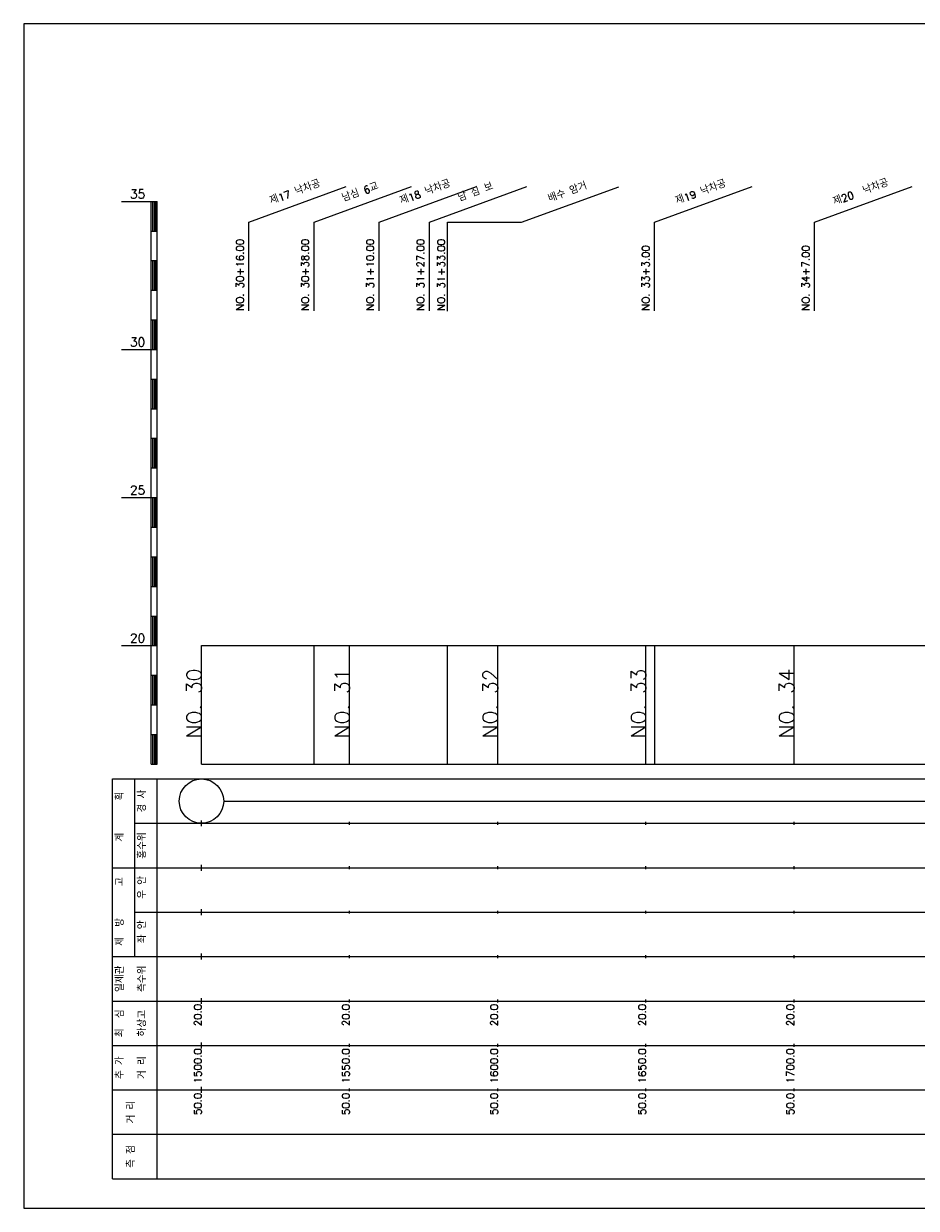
# Model space of a CAD drawing. Extents: x 50 to 685, y -2 to 1891.
# Tile 7 of 8: x 50 to 351, y 1491 to 1891. Entities that reach past the tile are written whole.
import ezdxf
from ezdxf.enums import TextEntityAlignment as Align

# ---------------------------------------------------------------- set-up
doc = ezdxf.new("R2010")
doc.units = 0
doc.header["$LTSCALE"] = 5
for name, color, linetype in [('BOX', 5, 'CONTINUOUS'), ('DT1', 3, 'CONTINUOUS'), ('LT1', 4, 'CONTINUOUS'), ('ST1', 7, 'CONTINUOUS')]:
    doc.layers.add(name, color=color, linetype=linetype)
doc.styles.add('GHS', font='ROMANS.shx', dxfattribs={"bigfont": 'GHS.shx'})

msp = doc.modelspace()

# ---------------------------------------------------------------- linework, layer by layer
at = {"layer": 'BOX'}
msp.add_lwpolyline([(50, 1491), (650, 1491), (650, 1891), (50, 1891), (50, 1491)], dxfattribs=at)
at = {"layer": 'DT1', "linetype": 'CONTINUOUS'}
msp.add_line((193, 1823.95), (217.99, 1823.95), dxfattribs=at)
at = {"layer": 'LT1', "linetype": 'CONTINUOUS'}
for p, q in [((126, 1824), (158.89, 1835.97)), ((148, 1824), (180.89, 1835.97)), ((169.93, 1824), (202.82, 1835.97)), ((186.93, 1824), (219.82, 1835.97)), ((217.99, 1823.95), (250.88, 1835.92)), ((262.93, 1824), (295.82, 1835.97)), ((316.93, 1824), (349.82, 1835.97)), ((126, 1794), (126, 1824)), ((148, 1794), (148, 1824)), ((169.93, 1794), (169.93, 1824)), ((186.93, 1794), (186.93, 1824)), ((262.93, 1794), (262.93, 1824)), ((316.93, 1794), (316.93, 1824)), ((193, 1793.95), (193, 1823.95))]:
    msp.add_line(p, q, dxfattribs=at)
at = {"layer": 'LT1'}
for p, q in [((83, 1831), (93, 1831)), ((93, 1641), (93, 1831)), ((93, 1831), (95, 1831)), ((93.5, 1830.8), (93.5, 1821.2)), ((94, 1830.8), (94, 1821.2)), ((94.5, 1830.8), (94.5, 1821.2)), ((95, 1641), (95, 1831)), ((93, 1821), (95, 1821)), ((93, 1811), (95, 1811)), ((93.5, 1810.8), (93.5, 1801.2)), ((94, 1810.8), (94, 1801.2)), ((94.5, 1810.8), (94.5, 1801.2)), ((93, 1801), (95, 1801)), ((93, 1791), (95, 1791)), ((93.5, 1790.8), (93.5, 1781.2)), ((94, 1790.8), (94, 1781.2)), ((94.5, 1790.8), (94.5, 1781.2)), ((83, 1781), (93, 1781)), ((93, 1781), (95, 1781)), ((93, 1771), (95, 1771)), ((93.5, 1770.8), (93.5, 1761.2)), ((94, 1770.8), (94, 1761.2)), ((94.5, 1770.8), (94.5, 1761.2)), ((93, 1761), (95, 1761)), ((93, 1751), (95, 1751)), ((93.5, 1750.8), (93.5, 1741.2)), ((94, 1750.8), (94, 1741.2)), ((94.5, 1750.8), (94.5, 1741.2)), ((93, 1741), (95, 1741)), ((83, 1731), (93, 1731)), ((93, 1731), (95, 1731)), ((93.5, 1730.8), (93.5, 1721.2)), ((94, 1730.8), (94, 1721.2)), ((94.5, 1730.8), (94.5, 1721.2)), ((93, 1721), (95, 1721)), ((93, 1711), (95, 1711)), ((93.5, 1710.8), (93.5, 1701.2)), ((94, 1710.8), (94, 1701.2)), ((94.5, 1710.8), (94.5, 1701.2)), ((93, 1701), (95, 1701)), ((93, 1691), (95, 1691)), ((93.5, 1690.8), (93.5, 1681.2)), ((94, 1690.8), (94, 1681.2)), ((94.5, 1690.8), (94.5, 1681.2)), ((83, 1681), (93, 1681)), ((93, 1681), (95, 1681)), ((110, 1641), (110, 1681)), ((148, 1641), (148, 1681)), ((160, 1641), (160, 1681)), ((193, 1641), (193, 1681)), ((210, 1641), (210, 1681)), ((260, 1641), (260, 1681)), ((263, 1641), (263, 1681)), ((310, 1641), (310, 1681)), ((110, 1673.24), (110, 1675.24)), ((160, 1673.74), (160, 1674.74)), ((210, 1673.74), (210, 1674.74)), ((260, 1673.74), (260, 1674.74)), ((310, 1673.74), (310, 1674.74)), ((93, 1671), (95, 1671)), ((93.5, 1670.8), (93.5, 1661.2)), ((94, 1670.8), (94, 1661.2)), ((94.5, 1670.8), (94.5, 1661.2)), ((93, 1661), (95, 1661)), ((93, 1651), (95, 1651)), ((93.5, 1650.8), (93.5, 1641.2)), ((94, 1650.8), (94, 1641.2)), ((94.5, 1650.8), (94.5, 1641.2)), ((93, 1641), (95, 1641)), ((110, 1641), (610, 1641)), ((110, 1620), (110, 1622)), ((160, 1620.5), (160, 1621.5)), ((210, 1620.5), (210, 1621.5)), ((260, 1620.5), (260, 1621.5)), ((310, 1620.5), (310, 1621.5)), ((110, 1605), (110, 1607)), ((160, 1605.5), (160, 1606.5)), ((210, 1605.5), (210, 1606.5)), ((260, 1605.5), (260, 1606.5)), ((310, 1605.5), (310, 1606.5)), ((110, 1590), (110, 1592)), ((160, 1590.5), (160, 1591.5)), ((210, 1590.5), (210, 1591.5)), ((260, 1590.5), (260, 1591.5)), ((310, 1590.5), (310, 1591.5)), ((110, 1575), (110, 1577)), ((160, 1575.5), (160, 1576.5)), ((210, 1575.5), (210, 1576.5)), ((260, 1575.5), (260, 1576.5)), ((310, 1575.5), (310, 1576.5)), ((110, 1560), (110, 1562)), ((160, 1560.5), (160, 1561.5)), ((210, 1560.5), (210, 1561.5)), ((260, 1560.5), (260, 1561.5)), ((310, 1560.5), (310, 1561.5)), ((110, 1545), (110, 1547)), ((160, 1545.5), (160, 1546.5)), ((210, 1545.5), (210, 1546.5)), ((260, 1545.5), (260, 1546.5)), ((310, 1545.5), (310, 1546.5)), ((110, 1530), (110, 1532)), ((160, 1530.5), (160, 1531.5)), ((210, 1530.5), (210, 1531.5)), ((260, 1530.5), (260, 1531.5)), ((310, 1530.5), (310, 1531.5))]:
    msp.add_line(p, q, dxfattribs=at)
msp.add_lwpolyline([(110, 1681), (160, 1681), (210, 1681), (260, 1681), (310, 1681), (360, 1681), (410, 1681), (460, 1681), (510, 1681), (560, 1681), (610, 1681)], dxfattribs=at)
at = {"layer": 'ST1'}
for p, q in [((80, 1501), (80, 1636)), ((80, 1636), (623, 1636)), ((87.5, 1606), (87.5, 1636)), ((95, 1501), (95, 1636)), ((87.5, 1621), (623, 1621)), ((80, 1606), (623, 1606)), ((87.5, 1576), (87.5, 1606)), ((87.5, 1591), (623, 1591)), ((80, 1576), (623, 1576)), ((80, 1561), (623, 1561)), ((80, 1546), (623, 1546)), ((80, 1531), (623, 1531)), ((80, 1516), (623, 1516)), ((80, 1501), (623, 1501))]:
    msp.add_line(p, q, dxfattribs=at)
at = {"layer": 'ST1', "linetype": 'CONTINUOUS'}
msp.add_line((117.5, 1628.5), (602.5, 1628.5), dxfattribs=at)
msp.add_circle((110, 1628.5), 7.5, dxfattribs=at)

# ---------------------------------------------------------------- texts
at = {"layer": 'DT1', "linetype": 'CONTINUOUS', "style": 'GHS'}
for s, rotation, p in [('제17 낙차공', 20, (142, 1832.99)), ('남심 6교', 20, (164, 1832.99)), ('제18 낙차공', 20, (185.93, 1832.99)), ('남 심 보', 20, (202.93, 1832.99)), ('배수 암거', 20, (233.99, 1832.94)), ('제19 낙차공', 20, (278.93, 1832.99)), ('제20  낙차공', 20, (332.93, 1832.99)), ('  획', 90, (83.75, 1628.5)), ('경 사', 90, (91.25, 1628.5)), ('홍수위', 90, (91.25, 1613.5)), ('   계', 90, (83.75, 1613.5)), ('   고', 90, (83.75, 1598.5)), (' 우 안', 90, (91.25, 1598.5)), (' 제  방', 90, (83.75, 1583.5)), (' 좌 안', 90, (91.25, 1583.5)), ('일제관', 90, (83.75, 1568.5)), ('측수위', 90, (91.25, 1568.5)), ('최  심', 90, (83.75, 1553.5)), ('하상고', 90, (91.25, 1553.5)), ('추 가', 90, (83.75, 1538.5)), ('거 리', 90, (91.25, 1538.5)), ('거 리', 90, (87.5, 1523.5)), ('측 점', 90, (87.5, 1508.5))]:
    msp.add_text(s, height=2.5, rotation=rotation, dxfattribs=at).set_placement(p, align=Align.CENTER)
at = {"layer": 'DT1', "style": 'GHS'}
for s, p in [('35', (91, 1832)), ('30', (91, 1782)), ('25', (91, 1732)), ('20', (91, 1682))]:
    msp.add_text(s, height=3, dxfattribs=at).set_placement(p, align=Align.RIGHT)
at = {"layer": 'DT1', "linetype": 'CONTINUOUS', "style": 'GHS'}
for s, p in [('NO. 30+16.00', (124.25, 1794.12)), ('NO. 30+38.00', (146.25, 1794.12)), ('NO. 31+10.00', (168.18, 1794.12)), ('NO. 31+27.00', (185.18, 1794.12)), ('NO. 31+33.00', (192.15, 1794.08)), ('NO. 33+3.00', (261.18, 1794.12)), ('NO. 34+7.00', (315.18, 1794.12))]:
    msp.add_text(s, height=2.5, rotation=90, dxfattribs=at).set_placement(p)
at = {"layer": 'DT1', "style": 'GHS'}
for s, height, p in [('NO. 30', 5, (110, 1673.24)), ('NO. 31', 5, (160, 1673.24)), ('NO. 32', 5, (210, 1673.24)), ('NO. 33', 5, (260, 1673.24)), ('NO. 34', 5, (310, 1673.24)), (' 20.0', 2.5, (110, 1560)), (' 20.0', 2.5, (160, 1560)), (' 20.0', 2.5, (210, 1560)), (' 20.0', 2.5, (260, 1560)), (' 20.0', 2.5, (310, 1560)), ('  1500.0', 2.5, (110, 1545)), ('  1550.0', 2.5, (160, 1545)), ('  1600.0', 2.5, (210, 1545)), ('  1650.0', 2.5, (260, 1545)), ('  1700.0', 2.5, (310, 1545)), ('  50.0', 2.5, (110, 1530)), ('  50.0', 2.5, (160, 1530)), ('  50.0', 2.5, (210, 1530)), ('  50.0', 2.5, (260, 1530)), ('  50.0', 2.5, (310, 1530))]:
    msp.add_text(s, height=height, rotation=90, dxfattribs=at).set_placement(p, align=Align.RIGHT)

doc.saveas('drawing.dxf')
